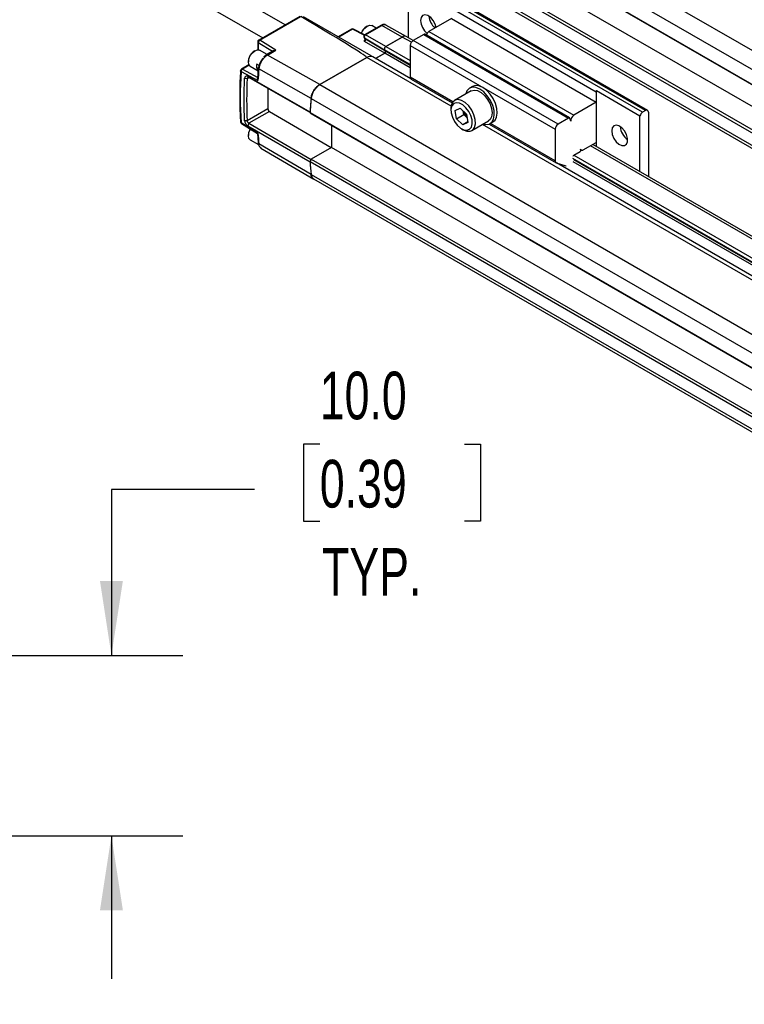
# Model space of a CAD drawing. Header units: millimetres. Extents: x 16 to 683, y 16 to 524.
# Tile 8 of 16: x 279 to 359, y 360 to 469. Entities that reach past the tile are written whole.
import ezdxf

# ---------------------------------------------------------------- set-up
doc = ezdxf.new("R2010")
doc.units = ezdxf.units.MM
doc.header["$LTSCALE"] = 2.5
doc.layers.add('DIMENSIONS', color=140, linetype='Continuous', lineweight=25)
doc.styles.add('SLDTEXTSTYLE0', font='TXT', dxfattribs={"width": 0.7})
doc.dimstyles.new('SLDDIMSTYLE4', dxfattribs={"dimtxt": 5.39502, "dimasz": 8.255, "dimexe": 0, "dimexo": 0.0625, "dimgap": 1.348755, "dimtad": 0, "dimtih": 1, "dimtoh": 1, "dimlfac": 0.5, "dimrnd": 1e-09, "dimzin": 4, "dimdsep": 46, "dimtxsty": 'SLDTEXTSTYLE0', "dimsah": 1, "dimcen": 0.09, "dimadec": 0, "dimazin": 1, "dimtfac": 1, "dimtmove": 0, "dimatfit": 0, "dimfxl": 0, "dimfrac": 2, "dimtolj": 1, "dimtzin": 12, "dimarcsym": 0})

# ---------------------------------------------------------------- blocks, each defined once
blk = doc.blocks.new('_D_6')
at = {"layer": 'DIMENSIONS'}
for p, q in [((311.92, 422.07), (310.11, 422.07)), ((310.11, 422.07), (310.11, 413.5)), ((327.96, 422.07), (329.77, 422.07)), ((329.77, 422.07), (329.77, 413.5)), ((304.68, 417.03), (288.8, 417.03)), ((288.8, 417.03), (288.8, 398.62)), ((310.11, 413.5), (311.92, 413.5)), ((329.77, 413.5), (327.96, 413.5)), ((265.85, 398.62), (296.74, 398.62)), ((262.43, 378.62), (296.74, 378.62)), ((288.8, 378.62), (288.8, 362.75))]:
    blk.add_line(p, q, dxfattribs=at)
for points in [[(288.8, 398.62), (290.07, 406.88), (287.53, 406.88)], [(288.8, 378.62), (287.53, 370.37), (290.07, 370.37)]]:
    blk.add_solid(points, dxfattribs=at)
at = {"layer": 'DIMENSIONS', "char_height": 5.292, "attachment_point": 1, "style": 'SLDTEXTSTYLE0'}
for s, insert in [('10.0', (311.92, 430.1)), ('0.39', (311.92, 420.32)), ('TYP.', (312.18, 410.54))]:
    blk.add_mtext(s, dxfattribs=dict(at, insert=insert))

msp = doc.modelspace()

# ---------------------------------------------------------------- linework, layer by layer
for p, q in [((659.04, 293.018), (311.915, 493.409)), ((310.957, 491.869), (658.082, 291.478)), ((310.835, 490.291), (657.96, 289.9)), ((310.963, 490.169), (658.088, 289.778)), ((660.327, 286.059), (313.201, 486.45)), ((657.96, 284.497), (310.835, 484.888)), ((658.088, 284.767), (310.963, 485.158)), ((310.957, 483.451), (658.082, 283.06)), ((311.233, 482.949), (658.358, 282.558)), ((308.087, 468.557), (297.113, 474.892)), ((321.735, 473.333), (321.735, 467.132)), ((347.737, 458.866), (322.024, 473.71)), ((348.059, 459.051), (322.346, 473.895)), ((348.286, 459.074), (322.573, 473.918)), ((295.863, 472.727), (305.587, 467.114)), ((342.595, 461.092), (326.524, 470.37)), ((309.714, 469.496), (305.144, 466.858)), ((305.256, 466.848), (309.826, 469.484)), ((317.608, 465.119), (310.116, 469.445)), ((318.696, 468.502), (316.879, 467.453)), ((316.993, 467.443), (318.809, 468.491)), ((318.179, 468.203), (317.69, 468.485)), ((321.06, 467.214), (318.809, 468.491)), ((321.512, 467.261), (319.247, 468.537)), ((326.524, 469.256), (324.024, 467.813)), ((326.524, 469.256), (342.595, 459.979)), ((315.439, 468.087), (313.954, 467.229)), ((315.551, 468.076), (314.019, 467.192)), ((316.827, 467.402), (315.551, 468.076)), ((316.874, 467.448), (315.659, 468.091)), ((315.659, 468.091), (315.661, 468.089)), ((319.244, 466.166), (316.993, 467.443)), ((317.179, 468.434), (317.106, 468.392)), ((323.457, 467.508), (322.288, 466.833)), ((323.457, 467.508), (339.528, 458.231)), ((339.642, 458.242), (323.571, 467.519)), ((324.024, 467.813), (340.095, 458.536)), ((305.031, 466.661), (305.031, 465.811)), ((306.676, 465.609), (305.092, 466.572)), ((305.092, 466.572), (305.092, 465.794)), ((307.056, 465.753), (305.256, 466.848)), ((316.812, 467.189), (316.931, 467.01)), ((316.823, 467.175), (316.869, 467.13)), ((316.869, 467.13), (319.103, 465.809)), ((316.869, 467.13), (316.979, 466.966)), ((319.128, 465.431), (316.877, 466.708)), ((319.213, 465.645), (316.979, 466.966)), ((319.244, 466.166), (321.06, 467.214)), ((321.06, 467.214), (319.244, 466.166)), ((322.08, 466.625), (321.06, 467.214)), ((322.271, 466.823), (321.514, 467.259)), ((338.358, 457.556), (322.288, 466.833)), ((304.724, 465.697), (304.652, 465.656)), ((305.032, 465.796), (305.031, 465.811)), ((306.076, 465.263), (305.236, 465.748)), ((306.007, 465.223), (305.752, 465.021)), ((306.835, 465.701), (306.007, 465.223)), ((306.119, 465.212), (307.056, 465.753)), ((311.912, 461.933), (306.119, 465.212)), ((318.101, 464.838), (319.128, 465.431)), ((319.128, 465.431), (318.101, 464.838)), ((319.103, 465.809), (319.213, 465.645)), ((319.103, 465.809), (319.213, 465.645)), ((321.966, 464.156), (319.103, 465.809)), ((321.966, 463.793), (319.128, 465.431)), ((321.966, 464.056), (319.213, 465.645)), ((319.244, 466.166), (321.966, 464.594)), ((321.966, 466.276), (338.037, 456.999)), ((321.966, 466.276), (321.966, 462.749)), ((304.056, 464.123), (303.238, 463.65)), ((304.001, 464.528), (304.001, 464.445)), ((304.056, 464.123), (304.07, 464.129)), ((305.185, 464.056), (304.928, 464.205)), ((305.752, 465.021), (305.68, 464.964)), ((311.912, 461.933), (317.123, 464.941)), ((317.123, 464.941), (311.915, 461.935)), ((326.488, 459.535), (317.123, 464.941)), ((317.805, 465.009), (317.571, 465.144)), ((322.019, 462.576), (317.805, 465.009)), ((303.191, 463.375), (305.06, 462.377)), ((304.101, 464.078), (303.346, 463.642)), ((303.346, 463.642), (305.06, 462.727)), ((304.213, 463.977), (305.074, 463.48)), ((305.104, 463.797), (304.928, 463.695)), ((304.928, 463.695), (305.083, 463.605)), ((305.096, 463.762), (305.005, 462.608)), ((305.123, 463.878), (305.096, 463.759)), ((310.954, 460.393), (305.162, 463.669)), ((303.579, 462.634), (303.868, 462.605)), ((303.868, 462.605), (304.051, 462.711)), ((310.835, 458.873), (303.922, 462.834)), ((304.051, 462.711), (303.922, 462.834)), ((310.963, 458.751), (304.051, 462.711)), ((311.915, 461.935), (659.04, 261.544)), ((326.687, 460.024), (321.966, 462.749)), ((322.061, 462.541), (326.612, 459.914)), ((306.163, 461.501), (306.163, 459.235)), ((328.715, 461.247), (326.872, 460.183)), ((328.865, 461.728), (328.544, 461.542)), ((342.595, 461.092), (342.595, 459.979)), ((342.627, 461.273), (347.448, 458.489)), ((342.627, 455.072), (342.627, 461.273)), ((310.957, 460.395), (658.082, 260.004)), ((342.595, 459.979), (340.095, 458.536)), ((306.163, 459.235), (303.868, 457.91)), ((306.323, 458.957), (304.051, 457.645)), ((306.323, 458.957), (313.186, 454.967)), ((310.838, 458.87), (310.835, 458.873)), ((657.96, 258.426), (310.835, 458.817)), ((310.835, 458.817), (310.963, 458.695)), ((658.088, 258.304), (310.963, 458.695)), ((326.472, 459.299), (326.472, 459.088)), ((326.949, 459.077), (327.501, 459.333)), ((327.104, 458.149), (326.949, 459.077)), ((327.501, 459.333), (328.207, 458.661)), ((327.908, 458.613), (327.842, 459.008)), ((328.207, 458.661), (328.361, 457.733)), ((348.059, 459.051), (347.737, 458.866)), ((348.38, 458.866), (348.38, 451.75)), ((305.06, 456.546), (303.191, 457.694)), ((303.235, 457.606), (303.232, 457.607)), ((303.235, 457.606), (305.003, 456.519)), ((303.868, 457.91), (303.579, 457.92)), ((304.051, 457.645), (303.922, 457.375)), ((304.051, 457.645), (310.963, 453.629)), ((327.104, 458.149), (327.908, 458.613)), ((327.81, 457.477), (327.104, 458.149)), ((328.352, 457.79), (327.81, 457.477)), ((328.361, 457.733), (327.81, 457.477)), ((328.273, 458.266), (327.908, 458.613)), ((328.803, 456.837), (330.646, 457.901)), ((330.817, 457.606), (331.138, 457.791)), ((338.037, 453.472), (330.846, 457.623)), ((339.528, 458.231), (338.358, 457.556)), ((339.79, 457.872), (339.681, 458.191)), ((347.448, 452.288), (347.448, 458.489)), ((303.922, 457.375), (310.835, 453.358)), ((305.004, 456.521), (305.096, 455.461)), ((313.201, 457.403), (313.201, 454.976)), ((327.655, 457.038), (327.837, 456.933)), ((637.57, 279.951), (329.982, 457.518)), ((330.703, 457.552), (338.131, 453.264)), ((338.037, 456.999), (338.037, 453.472)), ((304.001, 456.363), (304.001, 456.28)), ((304.213, 455.811), (305.132, 455.281)), ((341.156, 454.694), (342.595, 455.525)), ((342.595, 455.525), (342.595, 455.09)), ((310.954, 451.975), (305.162, 455.372)), ((305.396, 454.894), (311.265, 451.453)), ((313.201, 454.976), (310.963, 453.684)), ((660.327, 254.585), (313.201, 454.976)), ((340.109, 454.112), (340.828, 454.527)), ((340.889, 454.66), (340.85, 454.773)), ((340.874, 454.703), (340.928, 454.672)), ((641.508, 282.224), (341.952, 455.154)), ((641.774, 282.378), (342.218, 455.308)), ((310.963, 453.684), (310.835, 453.414)), ((310.835, 453.414), (657.96, 253.023)), ((310.835, 453.358), (310.838, 453.364)), ((310.963, 453.684), (658.088, 253.293)), ((338.164, 453.249), (339.224, 452.934)), ((637.97, 280.181), (338.186, 453.243)), ((639.312, 280.956), (339.995, 453.749)), ((638.997, 280.775), (340.02, 453.371)), ((639.225, 280.906), (340.104, 453.585)), ((340.116, 454.117), (639.692, 281.175)), ((310.957, 451.977), (658.082, 251.586)), ((311.233, 451.475), (658.358, 251.084))]:
    msp.add_line(p, q)
at = {"flags": 128}
for points in [[(324.842, 468.285), (324.736, 468.636), (324.517, 469.039), (324.227, 469.374), (323.903, 469.596), (323.591, 469.673), (323.332, 469.597), (323.161, 469.377), (323.101, 469.042)], [(316.541, 467.624), (316.668, 467.894), (316.902, 468.211), (317.179, 468.434), (317.456, 468.53), (317.69, 468.485)], [(316.931, 467.01), (316.95, 466.987), (316.979, 466.966)], [(304.213, 463.977), (304.213, 463.977), (304.056, 464.157), (304.001, 464.445), (304.056, 464.796), (304.213, 465.158), (304.447, 465.474), (304.724, 465.698), (305.001, 465.794), (305.236, 465.748)], [(331.252, 459.053), (331.103, 459.615), (330.849, 460.173), (330.508, 460.686), (330.106, 461.118), (329.672, 461.434), (329.239, 461.613), (328.838, 461.641), (328.5, 461.515), (328.25, 461.245), (328.116, 460.901)], [(328.715, 461.247), (328.718, 461.249), (329.039, 461.337), (329.416, 461.274), (329.815, 461.066), (330.202, 460.73), (330.545, 460.295), (330.814, 459.799), (330.986, 459.283), (331.046, 458.792), (330.99, 458.368), (330.821, 458.047), (330.646, 457.901)], [(331.138, 457.791), (331.362, 457.986), (331.539, 458.333), (331.608, 458.78), (331.563, 459.296), (331.408, 459.845), (331.154, 460.388), (330.818, 460.886), (330.425, 461.305), (330.002, 461.615), (329.578, 461.794), (329.185, 461.829), (328.865, 461.728)], [(329.174, 458.068), (329.03, 458.591), (328.781, 459.106), (328.448, 459.569), (328.061, 459.938), (327.653, 460.179), (327.263, 460.273), (326.923, 460.21), (326.665, 459.996), (326.51, 459.65), (326.472, 459.299)], [(328.813, 458.022), (328.68, 458.498), (328.447, 458.964), (328.136, 459.377), (327.779, 459.694), (327.409, 459.885), (327.063, 459.931), (326.775, 459.827), (326.574, 459.585), (326.478, 459.227), (326.498, 458.788), (326.63, 458.313), (326.864, 457.846), (327.174, 457.433), (327.532, 457.116), (327.902, 456.926), (328.248, 456.879), (328.536, 456.983), (328.737, 457.225), (328.833, 457.583), (328.813, 458.022)], [(330.047, 457.555), (330.328, 457.502), (330.701, 457.551), (330.998, 457.751), (331.197, 458.086), (331.284, 458.531), (331.252, 459.053)], [(327.837, 456.933), (328.221, 456.775), (328.591, 456.759), (328.893, 456.9), (329.102, 457.183), (329.198, 457.584), (329.174, 458.068)], [(339.681, 458.191), (339.671, 458.212), (339.658, 458.229), (339.641, 458.242), (339.622, 458.25), (339.601, 458.253), (339.577, 458.25), (339.553, 458.243), (339.528, 458.231)], [(304.213, 455.811), (304.063, 455.976), (304.001, 456.258), (304.049, 456.607), (304.2, 456.969), (304.218, 457.001)], [(344.314, 456.796), (344.374, 456.393), (344.545, 455.975), (344.804, 455.6), (345.116, 455.317), (345.44, 455.165), (345.731, 455.164), (345.95, 455.315), (346.067, 455.597), (346.067, 455.972), (345.95, 456.39), (345.731, 456.793), (345.44, 457.128), (345.116, 457.349), (344.804, 457.427), (344.545, 457.351), (344.374, 457.131), (344.314, 456.796)], [(340.85, 454.773), (340.87, 454.731), (340.896, 454.696), (340.929, 454.671), (340.967, 454.656), (341.01, 454.65), (341.057, 454.655), (341.106, 454.67), (341.156, 454.694)], [(339.224, 452.934), (339.245, 452.929), (339.254, 452.928)]]:
    msp.add_lwpolyline(points, dxfattribs=at)
for centre, radius, start, end in [((318.743, 468.399), 0.113, 54.88667, 114.47433), ((319.067, 468.13), 0.445, 66.21109, 125.57229), ((325.055, 469.142), 1.957, 182.92501, 231.09175), ((326.009, 469.694), 1.982, 184.96952, 228.74245), ((315.552, 467.89), 0.227, 62.13942, 119.99731), ((315.486, 467.983), 0.113, 54.88667, 114.47433), ((315.617, 467.99), 0.109, 67.78908, 127.61016), ((317.886, 467.187), 1.435, 122.8999, 161.85246), ((323.524, 467.418), 0.112, 64.88371, 126.42675), ((324.409, 467.218), 0.708, 122.85909, 162.90307), ((305.258, 466.661), 0.227, 119.939, 180), ((305.405, 466.563), 0.314, 147.95872, 178.43414), ((305.417, 466.571), 0.32, 120.15438, 150.21974), ((316.771, 466.899), 0.218, 299.01799, 18.00011), ((321.327, 466.841), 0.459, 66.21109, 125.57229), ((321.326, 466.843), 0.457, 65.69288, 125.61758), ((322.664, 466.244), 0.699, 122.60548, 177.39452), ((305.414, 464.464), 1.415, 122.6112, 177.39417), ((319.39, 465.902), 0.301, 119.01799, 198.00011), ((319.39, 465.902), 0.301, 119.01799, 198.00011), ((319.041, 465.589), 0.181, 299.01799, 18.00011), ((319.041, 465.589), 0.181, 299.01799, 18.00011), ((305.846, 463.95), 0.953, 164.46978, 195.53031), ((317.521, 464.394), 0.677, 65.26199, 126.04847), ((317.521, 464.393), 0.678, 65.30813, 126.00233), ((345.925, 460.535), 42.828, 176.1973, 183.8027), ((303.351, 463.453), 0.227, 119.9914, 180), ((303.528, 463.356), 0.338, 149.15561, 176.66289), ((303.511, 463.378), 0.311, 122.02664, 151.10733), ((354.045, 459.156), 49.09, 174.72521, 176.23769), ((305.584, 464.059), 0.451, 177.29311, 208.34789), ((346.471, 460.258), 42.667, 176.84597, 183.15403), ((313.067, 460.151), 2.124, 122.8418, 173.39588), ((322.2, 462.729), 0.234, 175.151, 233.53682), ((343.166, 461.084), 0.571, 160.66478, 179.12399), ((359.696, 455.83), 48.952, 174.64964, 176.50193), ((359.742, 455.824), 49.002, 174.65031, 176.43277), ((306.512, 459.251), 0.349, 182.61517, 237.26936), ((329.249, 459.325), 1.396, 195.67994, 224.90898), ((348.119, 458.273), 0.705, 122.76829, 162.14054), ((348.184, 458.897), 0.199, 350.78596, 129.20329), ((303.351, 457.801), 0.227, 180, 238.43265), ((303.292, 457.689), 0.101, 176.82514, 233.94901), ((340.428, 457.981), 0.647, 120.93057, 189.67381), ((305.381, 456.302), 1.381, 148.96934, 177.47989), ((341.882, 459.156), 36.915, 184.05554, 185.88458), ((338.735, 456.967), 0.699, 122.60548, 177.39452), ((347.144, 457.41), 1.901, 184.0169, 235.97772), ((340.761, 454.638), 0.129, 300.93057, 9.67381), ((347.795, 455.83), 37.039, 183.74083, 185.9716), ((347.747, 455.824), 36.994, 183.82256, 185.97243), ((338.246, 453.444), 0.211, 172.39468, 247.20096), ((340.223, 453.934), 0.212, 122.68359, 169.49263), ((311.577, 451.992), 0.62, 181.34683, 236.33492)]:
    msp.add_arc(centre, radius, start, end)
msp.add_ellipse((206.607, 527.627), major_axis=(110.519, -62.683), ratio=0.0075565, start_param=6.2787444, end_param=6.6529922)
for points, knots in [([(319.245, 468.533), (319.241, 468.537), (319.185, 468.586), (319.031, 468.604), (318.849, 468.58), (318.741, 468.524), (318.696, 468.502)], [0, 0, 0, 0, 0.02971835, 0.39662092, 0.75504367, 1, 1, 1, 1]), ([(316.885, 467.456), (316.875, 467.45), (316.854, 467.435), (316.826, 467.404), (316.804, 467.365), (316.791, 467.318), (316.789, 467.27), (316.798, 467.224), (316.814, 467.185), (316.829, 467.165), (316.837, 467.155)], [0, 0, 0, 0, 0.1071773, 0.2281378, 0.3599, 0.497516, 0.6349496, 0.7667842, 0.8891695, 1, 1, 1, 1]), ([(316.993, 467.443), (316.972, 467.431), (316.949, 467.413), (316.905, 467.361), (316.885, 467.327), (316.857, 467.258), (316.851, 467.223), (316.852, 467.166), (316.859, 467.145), (316.869, 467.13)], [0, 0, 0, 0, 0.25, 0.25, 0.5, 0.5, 0.75, 0.75, 1, 1, 1, 1]), ([(316.993, 467.443), (316.98, 467.449), (316.956, 467.461), (316.918, 467.468), (316.897, 467.46), (316.885, 467.456)], [0, 0, 0, 0, 0.3016398, 0.5700066, 1, 1, 1, 1]), ([(305.031, 466.662), (305.034, 466.645), (305.039, 466.612), (305.074, 466.586), (305.092, 466.572)], [0, 0, 0, 0, 0.4888864, 1, 1, 1, 1]), ([(305.256, 466.848), (305.235, 466.857), (305.193, 466.876), (305.161, 466.864), (305.145, 466.858)], [0, 0, 0, 0, 0.5040122, 1, 1, 1, 1]), ([(316.877, 466.708), (316.877, 466.709), (316.871, 466.748), (316.858, 466.801), (316.887, 466.85), (316.894, 466.862)], [0, 0, 0, 0, 0.00747755, 0.75701029, 1, 1, 1, 1]), ([(316.927, 467.019), (316.927, 467.019), (316.925, 467.022), (316.929, 467.01), (316.928, 466.979), (316.917, 466.931), (316.904, 466.89), (316.891, 466.868), (316.889, 466.865)], [0, 0, 0, 0, 0.0286027, 0.2494838, 0.4704347, 0.7009777, 0.9556052, 1, 1, 1, 1]), ([(306.119, 465.212), (306.1, 465.201), (306.061, 465.177), (306.001, 465.137), (305.94, 465.09), (305.877, 465.037), (305.812, 464.978), (305.747, 464.912), (305.682, 464.839), (305.617, 464.76), (305.553, 464.673), (305.49, 464.58), (305.431, 464.481), (305.374, 464.376), (305.322, 464.266), (305.275, 464.151), (305.235, 464.033), (305.202, 463.912), (305.176, 463.789), (305.167, 463.71), (305.162, 463.669)], [0, 0, 0, 0, 0.0408232, 0.0833966, 0.1277017, 0.1737312, 0.2214897, 0.270983, 0.3222123, 0.3751746, 0.4298689, 0.4862948, 0.5444519, 0.604341, 0.6659611, 0.7293112, 0.7943855, 0.8611896, 0.9297388, 1, 1, 1, 1]), ([(306.119, 465.212), (306.098, 465.222), (306.056, 465.241), (306.023, 465.229), (306.007, 465.223)], [0, 0, 0, 0, 0.5019489, 1, 1, 1, 1]), ([(306.836, 465.699), (306.865, 465.714), (306.932, 465.747), (307.011, 465.751), (307.056, 465.753)], [0, 0, 0, 0, 0.4295482, 1, 1, 1, 1]), ([(305.589, 464.803), (305.574, 464.786), (305.544, 464.753), (305.502, 464.701), (305.462, 464.65), (305.427, 464.599), (305.394, 464.549), (305.365, 464.5), (305.338, 464.453), (305.315, 464.407), (305.294, 464.364), (305.275, 464.323), (305.259, 464.285), (305.245, 464.249), (305.232, 464.216), (305.222, 464.185), (305.213, 464.157), (305.205, 464.132), (305.199, 464.109), (305.193, 464.089), (305.189, 464.072), (305.186, 464.061), (305.185, 464.056)], [0, 0, 0, 0, 0.0816611, 0.1599902, 0.2349872, 0.306652, 0.3749843, 0.439984, 0.501651, 0.5599853, 0.6149866, 0.6666548, 0.7149899, 0.7599917, 0.8016602, 0.8399953, 0.8749968, 0.9066648, 0.9349992, 0.9599999, 0.9816668, 1, 1, 1, 1]), ([(303.124, 463.468), (303.103, 463.09), (303.041, 461.993), (303.017, 460.254), (303.062, 458.751), (303.114, 457.951), (303.125, 457.785)], [0, 0, 0, 0, 0.1934646, 0.561065, 0.909371, 1, 1, 1, 1]), ([(303.191, 463.375), (303.185, 463.379), (303.172, 463.387), (303.156, 463.4), (303.14, 463.417), (303.127, 463.438), (303.125, 463.455), (303.124, 463.464)], [0, 0, 0, 0, 0.15851705, 0.31688723, 0.48023136, 0.72862867, 1, 1, 1, 1]), ([(303.346, 463.642), (303.325, 463.651), (303.284, 463.668), (303.253, 463.656), (303.238, 463.65)], [0, 0, 0, 0, 0.5124203, 1, 1, 1, 1]), ([(305.162, 463.669), (305.144, 463.682), (305.109, 463.709), (305.09, 463.743), (305.096, 463.758), (305.097, 463.759)], [0, 0, 0, 0, 0.481279, 0.9625581, 1, 1, 1, 1]), ([(303.922, 462.834), (303.881, 462.857), (303.84, 462.872), (303.76, 462.878), (303.721, 462.87), (303.657, 462.833), (303.63, 462.803), (303.593, 462.728), (303.582, 462.683), (303.579, 462.634)], [0, 0, 0, 0, 0.25, 0.25, 0.5, 0.5, 0.75, 0.75, 1, 1, 1, 1]), ([(303.868, 462.605), (303.871, 462.631), (303.878, 462.654), (303.899, 462.693), (303.914, 462.708), (303.948, 462.728), (303.968, 462.733), (304.009, 462.73), (304.03, 462.723), (304.051, 462.711)], [0, 0, 0, 0, 0.25, 0.25, 0.5, 0.5, 0.75, 0.75, 1, 1, 1, 1]), ([(305.06, 462.377), (305.044, 462.416), (305.013, 462.486), (304.996, 462.569), (305.004, 462.604), (305.005, 462.608)], [0, 0, 0, 0, 0.5101773, 0.9452527, 1, 1, 1, 1]), ([(310.954, 460.393), (310.96, 460.465), (310.972, 460.537), (311.006, 460.686), (311.028, 460.762), (311.083, 460.913), (311.114, 460.988), (311.185, 461.136), (311.226, 461.209), (311.313, 461.35), (311.36, 461.417), (311.46, 461.545), (311.513, 461.606), (311.622, 461.717), (311.679, 461.768), (311.794, 461.859), (311.853, 461.899), (311.912, 461.933)], [0, 0, 0, 0, 0.125, 0.125, 0.25, 0.25, 0.375, 0.375, 0.5, 0.5, 0.625, 0.625, 0.75, 0.75, 0.875, 0.875, 1, 1, 1, 1]), ([(303.191, 457.694), (303.172, 457.708), (303.135, 457.734), (303.129, 457.769), (303.126, 457.786)], [0, 0, 0, 0, 0.52751593, 1, 1, 1, 1]), ([(303.579, 457.92), (303.582, 457.873), (303.593, 457.823), (303.63, 457.717), (303.657, 457.662), (303.721, 457.559), (303.76, 457.511), (303.84, 457.431), (303.881, 457.399), (303.922, 457.375)], [0, 0, 0, 0, 0.25, 0.25, 0.5, 0.5, 0.75, 0.75, 1, 1, 1, 1]), ([(304.051, 457.645), (304.03, 457.657), (304.009, 457.673), (303.968, 457.712), (303.948, 457.736), (303.914, 457.786), (303.899, 457.812), (303.878, 457.864), (303.871, 457.888), (303.868, 457.91)], [0, 0, 0, 0, 0.25, 0.25, 0.5, 0.5, 0.75, 0.75, 1, 1, 1, 1]), ([(305.06, 456.546), (305.042, 456.536), (305.011, 456.52), (305.007, 456.521), (305.005, 456.521)], [0, 0, 0, 0, 0.58965417, 1, 1, 1, 1]), ([(305.096, 455.465), (305.106, 455.4), (305.126, 455.268), (305.202, 455.1), (305.306, 454.958), (305.398, 454.896), (305.444, 454.865)], [0, 0, 0, 0, 0.245631, 0.4952145, 0.7471892, 1, 1, 1, 1]), ([(305.162, 455.372), (305.143, 455.385), (305.108, 455.41), (305.101, 455.445), (305.098, 455.462)], [0, 0, 0, 0, 0.5319338, 1, 1, 1, 1]), ([(305.448, 454.892), (305.394, 454.92), (305.29, 454.973), (305.201, 455.152), (305.176, 455.297), (305.162, 455.372)], [0, 0, 0, 0, 0.343511, 0.662582, 1, 1, 1, 1]), ([(311.275, 451.462), (311.21, 451.498), (311.068, 451.579), (310.98, 451.788), (310.959, 451.939), (310.954, 451.975)], [0, 0, 0, 0, 0.3888434, 0.8516227, 1, 1, 1, 1])]:
    msp.add_open_spline(points, degree=3, knots=knots)
for points in [[(305.59, 464.802), (305.606, 464.821), (305.623, 464.838), (305.64, 464.856)], [(303.579, 457.92), (303.493, 459.439), (303.493, 461.014), (303.579, 462.634)]]:
    msp.add_open_spline(points, degree=3)

# ---------------------------------------------------------------- dimensions: what is measured, and where the dimension line sits
at = {"layer": 'DIMENSIONS'}
dim = msp.add_linear_dim(base=(288.803, 398.623), p1=(259.253, 378.623), p2=(262.673, 398.623), angle=90, text='<>\\PTYP.', dimstyle='SLDDIMSTYLE4', dxfattribs=at)
dim.commit()
dim.dimension.update_dxf_attribs({"geometry": '_D_6', "text_midpoint": (288.803, 417.027), "dimtype": 160})

doc.saveas('drawing.dxf')
